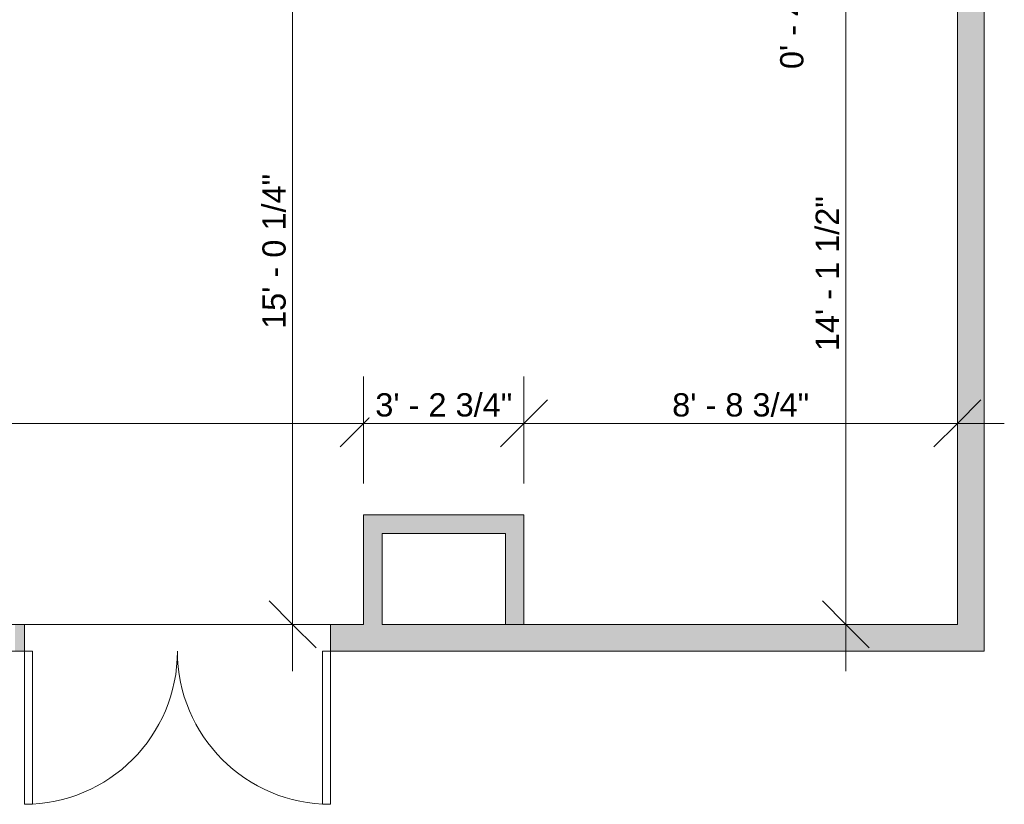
# Model space of a CAD drawing. Header units: inches. Extents: x -287 to 394, y -282 to 279.
# Tile 4 of 6: x 141 to 379, y -282 to -92. Entities that reach past the tile are written whole.
import ezdxf

# ---------------------------------------------------------------- set-up
doc = ezdxf.new("R2010")
doc.units = ezdxf.units.IN
doc.header["$MEASUREMENT"] = 0
for name, color, linetype, lineweight in [('A-ANNO-DIMS', 211, 'Continuous', 9), ('A-ANNO-DIMS-96', 211, 'Continuous', 9), ('A-DOOR', 31, 'Continuous', 9), ('A-FLOR', 192, 'Continuous', 9), ('A-WALL', 90, 'Continuous', 9), ('A-WALL-PATT', 111, 'Continuous', 9)]:
    doc.layers.add(name, color=color, linetype=linetype, lineweight=lineweight)
doc.styles.add('Arial', font='arial.ttf', dxfattribs={"height": 5.625})
doc.dimstyles.new('Linear_-_1_5mm_Arial', dxfattribs={"dimscale": 12, "dimtxt": 5.738959, "dimasz": 0.944882, "dimexe": 0.944882, "dimexo": 0.629921, "dimgap": 0, "dimtad": 1, "dimrnd": 0.25, "dimzin": 1, "dimdsep": 46, "dimlunit": 4, "dimtxsty": 'Arial', "dimblk1": 'OBLIQUE', "dimblk2": 'OBLIQUE', "dimsah": 1, "dimcen": 0.09, "dimdle": 0.944882, "dimazin": 0, "dimtfac": 1, "dimtdec": 4, "dimtix": 1, "dimtmove": 0, "dimatfit": 3, "dimfxl": 1, "dimtvp": 1, "dimtfill": 1, "dimfrac": 2, "dimtolj": 1, "dimtzin": 0, "dimarcsym": 2})
doc.dimstyles.new('Linear_-_1_5mm_Arial_1', dxfattribs={"dimscale": 12, "dimtxt": 5.738959, "dimasz": 0.944882, "dimexe": 0.944882, "dimexo": 0.629921, "dimgap": 0, "dimtad": 1, "dimrnd": 0.25, "dimzin": 1, "dimdsep": 46, "dimlunit": 4, "dimtxsty": 'Arial', "dimblk1": 'OBLIQUE', "dimblk2": 'OBLIQUE', "dimsah": 1, "dimcen": 0.09, "dimdle": 0.944882, "dimazin": 0, "dimtfac": 1, "dimtdec": 4, "dimtix": 1, "dimtmove": 1, "dimatfit": 3, "dimfxl": 1, "dimtvp": 1, "dimtfill": 1, "dimfrac": 2, "dimtolj": 1, "dimtzin": 0, "dimarcsym": 2})

# ---------------------------------------------------------------- blocks, each defined once
blk = doc.blocks.new('Planitar - Double Door_Flush Panel - 6_-2_ x 6_-8_-3064315-101_2 - Main Floor Dimension Plan')
at = {"layer": 'A-DOOR', "lineweight": 18}
for p, q in [((-37, 3.25), (-37, 40.25)), ((-37, 40.25), (-35.03, 40.25)), ((-35.03, 40.25), (-35.03, 3.25)), ((37, 40.25), (35.03, 40.25)), ((35.03, 40.25), (35.03, 3.25)), ((37, 3.25), (37, 40.25)), ((-35.03, 3.25), (-37, 3.25)), ((35.03, 3.25), (37, 3.25))]:
    blk.add_line(p, q, dxfattribs=at)
at = {"layer": 'A-DOOR'}
for centre, start, end in [((-37, 3.25), 0, 90), ((37, 3.25), 90, 180)]:
    blk.add_arc(centre, 37, start, end, dxfattribs=at)
blk = doc.blocks.new('DIMBLOCK8-101_2 - Main Floor Dimension Plan')
at = {"layer": 'A-ANNO-DIMS-96', "lineweight": 35}
for p, q in [((340.27, -68.65), (334.6, -62.98)), ((340.27, -68.65), (345.94, -74.32)), ((340.27, -238.15), (334.6, -232.48)), ((340.27, -238.15), (345.94, -243.82))]:
    blk.add_line(p, q, dxfattribs=at)
at = {"layer": 'A-ANNO-DIMS-96'}
for p, q in [((339.81, -68.65), (351.61, -68.65)), ((340.27, -68.65), (339.81, -68.65)), ((340.27, -249.49), (340.27, -68.65)), ((231.29, -238.15), (351.61, -238.15)), ((340.27, -238.15), (231.29, -238.15))]:
    blk.add_line(p, q, dxfattribs=at)
at = {"layer": 'A-ANNO-DIMS-96', "color": 0, "insert": (332.97, -172.12), "char_height": 5.625, "width": 44.9228, "attachment_point": 1, "rotation": 90, "line_spacing_factor": 0.941778, "style": 'Arial', "bg_fill": 3, "box_fill_scale": 1.25, "bg_fill_color": 256, "bg_fill_true_color": 13158600, "bg_fill_transparency": 0}
blk.add_mtext('14\' - 1 1/2"', dxfattribs=at)
blk = doc.blocks.new('_Oblique')
at = {"color": 0, "linetype": 'ByBlock', "lineweight": -2}
blk.add_line((-0.5, -0.5), (0.5, 0.5), dxfattribs=at)
blk = doc.blocks.new('DIMBLOCK9-101_2 - Main Floor Dimension Plan')
at = {"layer": 'A-ANNO-DIMS-96', "lineweight": 35}
for p, q in [((340.27, -64.15), (334.6, -58.48)), ((340.27, -68.65), (334.6, -62.98)), ((340.27, -64.15), (345.94, -69.82)), ((340.27, -68.65), (345.94, -74.32))]:
    blk.add_line(p, q, dxfattribs=at)
at = {"layer": 'A-ANNO-DIMS-96'}
for p, q in [((339.81, -64.15), (351.61, -64.15)), ((340.27, -64.15), (339.81, -64.15)), ((340.27, -68.65), (340.27, -64.15)), ((339.81, -68.65), (351.61, -68.65)), ((340.27, -68.65), (339.81, -68.65))]:
    blk.add_line(p, q, dxfattribs=at)
blk.add_ellipse((340.27, -70.81), major_axis=(-12.99, 0), ratio=0.339126, start_param=4.712389, end_param=6.283185, dxfattribs=at)
at = {"layer": 'A-ANNO-DIMS-96', "color": 0, "insert": (324.39, -103.92), "char_height": 5.625, "width": 39.7313, "attachment_point": 1, "rotation": 90, "line_spacing_factor": 0.941778, "style": 'Arial', "bg_fill": 3, "box_fill_scale": 1.25, "bg_fill_color": 256, "bg_fill_true_color": 13158600, "bg_fill_transparency": 0}
blk.add_mtext('0\' - 4 1/2"', dxfattribs=at)
blk = doc.blocks.new('DIMBLOCK18-101_2 - Main Floor Dimension Plan')
at = {"layer": 'A-ANNO-DIMS-96'}
for p, q in [((14.23, -204.09), (14.23, -178.24)), ((223.73, -204.09), (223.73, -178.24)), ((14.23, -189.58), (223.73, -189.58)), ((14.23, -189.58), (14.23, -204.09)), ((223.73, -189.58), (223.73, -204.09))]:
    blk.add_line(p, q, dxfattribs=at)
at = {"layer": 'A-ANNO-DIMS-96', "lineweight": 35}
for p, q in [((14.23, -189.58), (19.9, -183.91)), ((223.73, -189.58), (229.4, -183.91)), ((14.23, -189.58), (8.56, -195.25)), ((223.73, -189.58), (218.06, -195.25))]:
    blk.add_line(p, q, dxfattribs=at)
at = {"layer": 'A-ANNO-DIMS-96', "color": 0, "insert": (100.27, -182.28), "char_height": 5.625, "width": 44.9228, "attachment_point": 1, "line_spacing_factor": 0.941778, "style": 'Arial', "bg_fill": 3, "box_fill_scale": 1.25, "bg_fill_color": 256, "bg_fill_true_color": 13158600, "bg_fill_transparency": 0}
blk.add_mtext('17\' - 5 1/2"', dxfattribs=at)
blk = doc.blocks.new('DIMBLOCK19-101_2 - Main Floor Dimension Plan')
at = {"layer": 'A-ANNO-DIMS-96'}
for p, q in [((223.73, -204.09), (223.73, -178.24)), ((262.48, -204.09), (262.48, -178.24)), ((223.73, -189.58), (262.48, -189.58)), ((223.73, -189.58), (223.73, -204.09)), ((262.48, -189.58), (262.48, -204.09))]:
    blk.add_line(p, q, dxfattribs=at)
at = {"layer": 'A-ANNO-DIMS-96', "lineweight": 35}
for p, q in [((223.73, -189.58), (229.4, -183.91)), ((262.48, -189.58), (268.15, -183.91)), ((223.73, -189.58), (218.06, -195.25)), ((262.48, -189.58), (256.81, -195.25))]:
    blk.add_line(p, q, dxfattribs=at)
at = {"layer": 'A-ANNO-DIMS-96', "color": 0, "insert": (226.55, -182.28), "char_height": 5.625, "width": 39.7313, "attachment_point": 1, "line_spacing_factor": 0.941778, "style": 'Arial', "bg_fill": 3, "box_fill_scale": 1.25, "bg_fill_color": 256, "bg_fill_true_color": 13158600, "bg_fill_transparency": 0}
blk.add_mtext('3\' - 2 3/4"', dxfattribs=at)
blk = doc.blocks.new('DIMBLOCK20-101_2 - Main Floor Dimension Plan')
at = {"layer": 'A-ANNO-DIMS-96'}
for p, q in [((262.48, -204.09), (262.48, -178.24)), ((262.48, -189.58), (378.57, -189.58)), ((262.48, -189.58), (262.48, -204.09)), ((367.23, -189.12), (367.23, -200.92)), ((367.23, -189.58), (367.23, -189.12))]:
    blk.add_line(p, q, dxfattribs=at)
at = {"layer": 'A-ANNO-DIMS-96', "lineweight": 35}
for p, q in [((262.48, -189.58), (268.15, -183.91)), ((367.23, -189.58), (372.9, -183.91)), ((262.48, -189.58), (256.81, -195.25)), ((367.23, -189.58), (361.56, -195.25))]:
    blk.add_line(p, q, dxfattribs=at)
at = {"layer": 'A-ANNO-DIMS-96', "color": 0, "insert": (298.3, -182.28), "char_height": 5.625, "width": 39.7313, "attachment_point": 1, "line_spacing_factor": 0.941778, "style": 'Arial', "bg_fill": 3, "box_fill_scale": 1.25, "bg_fill_color": 256, "bg_fill_true_color": 13158600, "bg_fill_transparency": 0}
blk.add_mtext('8\' - 8 3/4"', dxfattribs=at)
blk = doc.blocks.new('DIMBLOCK57-101_2 - Main Floor Dimension Plan')
at = {"layer": 'A-ANNO-DIMS-96', "lineweight": 35}
for p, q in [((206.57, -57.9), (200.9, -52.23)), ((206.57, -57.9), (212.24, -63.57)), ((206.57, -238.15), (200.9, -232.48)), ((206.57, -238.15), (212.24, -243.82))]:
    blk.add_line(p, q, dxfattribs=at)
at = {"layer": 'A-ANNO-DIMS-96'}
for p, q in [((220.42, -57.9), (195.23, -57.9)), ((206.57, -57.9), (206.57, -249.49)), ((206.57, -57.9), (220.42, -57.9)), ((207.02, -238.15), (195.23, -238.15)), ((206.57, -238.15), (207.02, -238.15))]:
    blk.add_line(p, q, dxfattribs=at)
at = {"layer": 'A-ANNO-DIMS-96', "color": 0, "insert": (199.26, -166.74), "char_height": 5.625, "width": 44.9228, "attachment_point": 1, "rotation": 90, "line_spacing_factor": 0.941778, "style": 'Arial', "bg_fill": 3, "box_fill_scale": 1.25, "bg_fill_color": 256, "bg_fill_true_color": 13158600, "bg_fill_transparency": 0}
blk.add_mtext('15\' - 0 1/4"', dxfattribs=at)

msp = doc.modelspace()

# ---------------------------------------------------------------- hatches: boundary and pattern name
at = {"layer": 'A-WALL-PATT', "transparency": 33554560}
for points in [[(373.733, -238.152), (373.733, 253.598), (367.233, 253.598), (367.233, -238.152)], [(228.233, -238.152), (228.233, -211.652), (223.733, -211.652), (223.733, -238.152)], [(257.983, -216.152), (262.483, -216.152), (262.483, -211.652), (228.233, -211.652), (228.233, -216.152), (230.155, -216.152)], [(262.483, -238.152), (262.483, -216.152), (257.983, -216.152), (257.983, -238.152)]]:
    msp.add_hatch(color=8, dxfattribs=at).paths.add_polyline_path(points, flags=0)
h = msp.add_hatch(color=8, dxfattribs=at)
h.paths.add_polyline_path([(373.733, -244.652), (373.733, -238.152), (215.733, -238.152), (215.733, -244.652), (230.155, -244.652)], flags=0)
h.paths.add_polyline_path([(141.733, -244.652), (141.733, -238.152), (139.484, -238.152), (139.484, -244.652)], flags=0)
h.paths.add_polyline_path([(9.733, -244.652), (9.733, -238.152), (-33.316, -238.152), (-33.316, -244.652), (-7.188, -244.652)], flags=0)
h.paths.add_polyline_path([(-239.767, -244.652), (-239.767, -238.152), (-282.517, -238.152), (-282.517, -244.652), (-244.532, -244.652)], flags=0)

# ---------------------------------------------------------------- linework, layer by layer
at = {"layer": 'A-FLOR'}
msp.add_line((141.733, -238.152), (223.733, -238.152), dxfattribs=at)
at = {"layer": 'A-WALL'}
for p, q in [((373.733, -244.652), (373.733, 260.098)), ((367.233, -68.652), (367.233, -238.152)), ((223.733, -211.652), (223.733, -238.152)), ((262.483, -211.652), (223.733, -211.652)), ((262.483, -238.152), (262.483, -211.652)), ((228.233, -238.152), (228.233, -216.152)), ((228.233, -216.152), (257.983, -216.152)), ((257.983, -216.152), (257.983, -238.152)), ((141.733, -238.152), (14.233, -238.152)), ((141.733, -244.652), (141.733, -238.152)), ((215.733, -238.152), (215.733, -244.652)), ((257.983, -238.152), (228.233, -238.152)), ((367.233, -238.152), (262.483, -238.152)), ((141.733, -244.652), (-282.517, -244.652)), ((215.733, -244.652), (373.733, -244.652))]:
    msp.add_line(p, q, dxfattribs=at)

# ---------------------------------------------------------------- block references
at = {"layer": 'A-DOOR', "rotation": 180}
msp.add_blockref('Planitar - Double Door_Flush Panel - 6_-2_ x 6_-8_-3064315-101_2 - Main Floor Dimension Plan', (178.733, -241.402), dxfattribs=at)

# ---------------------------------------------------------------- next in the draw order: dimensions: what is measured, and where the dimension line sits
at = {"layer": 'A-ANNO-DIMS'}
dim = msp.add_linear_dim(base=(340.269, -68.652), p1=(223.733, -238.152), p2=(332.252, -68.652), angle=90, dimstyle='Linear_-_1_5mm_Arial', override={"dimpost": '<>', "dimfxl": 201.262349}, dxfattribs=at)
dim.commit()
dim.dimension.update_dxf_attribs({"geometry": 'DIMBLOCK8-101_2 - Main Floor Dimension Plan', "text_midpoint": (337.361, -153.402)})

# ---------------------------------------------------------------- next in the draw order: dimensions: what is measured, and where the dimension line sits
dim = msp.add_linear_dim(base=(340.269, -64.152), p1=(332.252, -68.652), p2=(332.252, -64.152), angle=90, dimstyle='Linear_-_1_5mm_Arial_1', override={"dimpost": '<>', "dimfxl": 4.5}, dxfattribs=at)
dim.commit()
dim.dimension.update_dxf_attribs({"geometry": 'DIMBLOCK9-101_2 - Main Floor Dimension Plan', "text_midpoint": (328.138, -84.052), "dimtype": 160, "text_rotation": 90})
dim = msp.add_linear_dim(base=(223.733, -189.581), p1=(14.233, -211.652), p2=(223.733, -211.652), dimstyle='Linear_-_1_5mm_Arial', override={"dimpost": '<>', "dimfxl": 209.5}, dxfattribs=at)
dim.commit()
dim.dimension.update_dxf_attribs({"geometry": 'DIMBLOCK18-101_2 - Main Floor Dimension Plan', "text_midpoint": (118.983, -186.672)})

# ---------------------------------------------------------------- next in the draw order: dimensions: what is measured, and where the dimension line sits
dim = msp.add_linear_dim(base=(262.483, -189.581), p1=(223.733, -211.652), p2=(262.483, -211.652), dimstyle='Linear_-_1_5mm_Arial', override={"dimpost": '<>', "dimfxl": 38.75}, dxfattribs=at)
dim.commit()
dim.dimension.update_dxf_attribs({"geometry": 'DIMBLOCK19-101_2 - Main Floor Dimension Plan', "text_midpoint": (243.108, -186.67)})

# ---------------------------------------------------------------- next in the draw order: dimensions: what is measured, and where the dimension line sits
dim = msp.add_linear_dim(base=(206.566, -238.152), p1=(227.983, -57.902), p2=(214.584, -238.152), angle=90, dimstyle='Linear_-_1_5mm_Arial', override={"dimpost": '<>', "dimfxl": 180.747352}, dxfattribs=at)
dim.commit()
dim.dimension.update_dxf_attribs({"geometry": 'DIMBLOCK57-101_2 - Main Floor Dimension Plan', "text_midpoint": (203.658, -148.027)})
dim = msp.add_linear_dim(base=(367.233, -189.581), p1=(262.483, -211.652), p2=(367.233, -181.563), dimstyle='Linear_-_1_5mm_Arial', override={"dimpost": '<>', "dimfxl": 108.985792}, dxfattribs=at)
dim.commit()
dim.dimension.update_dxf_attribs({"geometry": 'DIMBLOCK20-101_2 - Main Floor Dimension Plan', "text_midpoint": (314.858, -186.67)})

doc.saveas('drawing.dxf')
